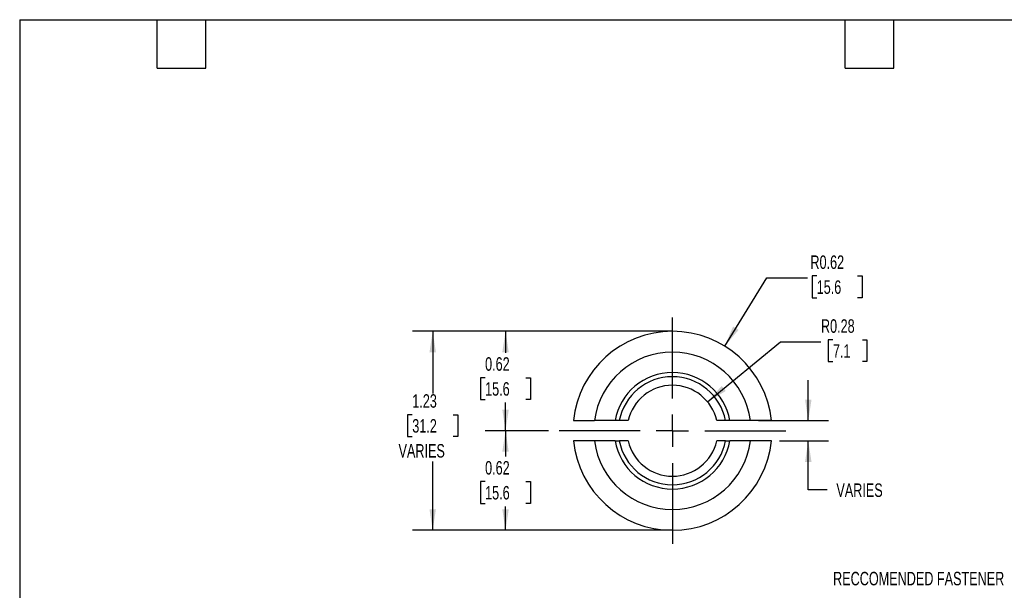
# Model space of a CAD drawing. Header units: inches. Extents: x 0.2 to 10.8, y 0.2 to 8.2.
# Tile 17 of 28: x 0.2 to 6.3, y 4.7 to 8.2. Entities that reach past the tile are written whole.
import ezdxf

# ---------------------------------------------------------------- set-up
doc = ezdxf.new("R2010")
doc.units = ezdxf.units.IN
doc.header["$MEASUREMENT"] = 0
doc.linetypes.add('CENTERX2', pattern=[0.8, 0.5, -0.1, 0.1, -0.1])
doc.layers.add('CENTER', color=40, linetype='CENTERX2')
doc.layers.add('DIMENSIONS', color=140, linetype='Continuous', lineweight=25)
doc.layers.add('TEXT', color=140, linetype='Continuous', lineweight=25)
doc.styles.add('SLDTEXTSTYLE0', font='TXT', dxfattribs={"width": 0.7})
doc.dimstyles.new('SLDDIMSTYLE0', dxfattribs={"dimtxt": 0.084961, "dimasz": 0.13, "dimexe": 0, "dimexo": 0.0625, "dimgap": 0.02124, "dimtad": 0, "dimtih": 1, "dimtoh": 1, "dimrnd": 1e-09, "dimzin": 12, "dimdsep": 46, "dimtxsty": 'SLDTEXTSTYLE0', "dimsah": 1, "dimcen": 0.09, "dimadec": 0, "dimazin": 3, "dimtfac": 1, "dimtofl": 0, "dimtmove": 0, "dimatfit": 3, "dimfxl": 0, "dimfrac": 2, "dimtolj": 1, "dimtzin": 12, "dimarcsym": 0})
doc.dimstyles.new('SLDDIMSTYLE1', dxfattribs={"dimtxt": 0.084961, "dimasz": 0.13, "dimexe": 0, "dimexo": 0.0625, "dimgap": 0.02124, "dimtad": 0, "dimtih": 1, "dimtoh": 1, "dimrnd": 1e-09, "dimdsep": 46, "dimtxsty": 'SLDTEXTSTYLE0', "dimsah": 1, "dimcen": 0.09, "dimadec": 0, "dimazin": 2, "dimtfac": 1, "dimtofl": 0, "dimtmove": 0, "dimatfit": 3, "dimfxl": 0, "dimfrac": 2, "dimtolj": 1, "dimtzin": 12, "dimarcsym": 0})
doc.dimstyles.new('SLDDIMSTYLE2', dxfattribs={"dimtxt": 0.084961, "dimasz": 0.13, "dimexe": 0, "dimexo": 0.0625, "dimgap": 0.02124, "dimtad": 0, "dimtih": 1, "dimtoh": 1, "dimrnd": 1e-09, "dimzin": 12, "dimdsep": 46, "dimtxsty": 'SLDTEXTSTYLE0', "dimsah": 1, "dimcen": 0.09, "dimadec": 0, "dimazin": 3, "dimtfac": 1, "dimtmove": 0, "dimatfit": 0, "dimfxl": 0, "dimfrac": 2, "dimtolj": 1, "dimtzin": 12, "dimarcsym": 0})
doc.dimstyles.new('SLDDIMSTYLE3', dxfattribs={"dimtxt": 0.084961, "dimasz": 0.13, "dimexe": 0, "dimexo": 0.0625, "dimgap": 0.02124, "dimtad": 0, "dimtih": 1, "dimtoh": 1, "dimrnd": 1e-09, "dimdsep": 46, "dimtxsty": 'SLDTEXTSTYLE0', "dimsah": 1, "dimcen": 0, "dimadec": 0, "dimazin": 2, "dimtfac": 1, "dimtofl": 0, "dimtmove": 0, "dimatfit": 3, "dimfxl": 0, "dimfrac": 2, "dimtolj": 1, "dimtzin": 12, "dimarcsym": 0})

# ---------------------------------------------------------------- blocks, each defined once
blk = doc.blocks.new('_D')
at = {"layer": 'DIMENSIONS'}
for p, q in [((4.233, 6.3241), (2.6768, 6.3241)), ((2.8018, 6.3241), (2.8018, 5.9387)), ((2.6756, 5.8085), (2.6471, 5.8085)), ((2.6471, 5.8085), (2.6471, 5.6735)), ((2.9281, 5.8085), (2.9566, 5.8085)), ((2.9566, 5.8085), (2.9566, 5.6735)), ((2.6471, 5.6735), (2.6756, 5.6735)), ((2.9566, 5.6735), (2.9281, 5.6735)), ((2.8018, 5.0941), (2.8018, 5.5195)), ((4.233, 5.0941), (2.6768, 5.0941))]:
    blk.add_line(p, q, dxfattribs=at)
for points in [[(2.8018, 6.3241), (2.7818, 6.1941), (2.8218, 6.1941)], [(2.8018, 5.0941), (2.8218, 5.2241), (2.7818, 5.2241)]]:
    blk.add_solid(points, dxfattribs=at)
at = {"layer": 'DIMENSIONS', "char_height": 0.08333, "attachment_point": 1, "style": 'SLDTEXTSTYLE0'}
for s, insert in [('1.23', (2.6756, 5.935)), ('31.2', (2.6756, 5.7809)), ('VARIES', (2.5907, 5.6269))]:
    blk.add_mtext(s, dxfattribs=dict(at, insert=insert))
blk = doc.blocks.new('_D_1')
at = {"layer": 'DIMENSIONS'}
for p, q in [((4.1668, 6.3241), (3.1268, 6.3241)), ((3.2518, 6.3241), (3.2518, 6.1911)), ((3.1256, 6.037), (3.097, 6.037)), ((3.097, 6.037), (3.097, 5.902)), ((3.378, 6.037), (3.4066, 6.037)), ((3.4066, 6.037), (3.4066, 5.902)), ((3.097, 5.902), (3.1256, 5.902)), ((3.4066, 5.902), (3.378, 5.902)), ((3.2518, 5.7091), (3.2518, 5.883)), ((3.518, 5.7091), (3.1268, 5.7091))]:
    blk.add_line(p, q, dxfattribs=at)
for points in [[(3.2518, 6.3241), (3.2318, 6.1941), (3.2718, 6.1941)], [(3.2518, 5.7091), (3.2718, 5.8391), (3.2318, 5.8391)]]:
    blk.add_solid(points, dxfattribs=at)
at = {"layer": 'DIMENSIONS', "char_height": 0.08333, "attachment_point": 1, "style": 'SLDTEXTSTYLE0'}
for s, insert in [('0.62', (3.1256, 6.1635)), ('15.6', (3.1256, 6.0094))]:
    blk.add_mtext(s, dxfattribs=dict(at, insert=insert))
blk = doc.blocks.new('_D_2')
at = {"layer": 'DIMENSIONS'}
for p, q in [((3.518, 5.7091), (3.1268, 5.7091)), ((3.2518, 5.7091), (3.2518, 5.5493)), ((3.1256, 5.3952), (3.097, 5.3952)), ((3.097, 5.3952), (3.097, 5.2602)), ((3.378, 5.3952), (3.4066, 5.3952)), ((3.4066, 5.3952), (3.4066, 5.2602)), ((3.097, 5.2602), (3.1256, 5.2602)), ((3.2518, 5.0941), (3.2518, 5.2412)), ((3.4066, 5.2602), (3.378, 5.2602)), ((4.1668, 5.0941), (3.1268, 5.0941))]:
    blk.add_line(p, q, dxfattribs=at)
for points in [[(3.2518, 5.7091), (3.2318, 5.5791), (3.2718, 5.5791)], [(3.2518, 5.0941), (3.2718, 5.2241), (3.2318, 5.2241)]]:
    blk.add_solid(points, dxfattribs=at)
at = {"layer": 'DIMENSIONS', "char_height": 0.08333, "attachment_point": 1, "style": 'SLDTEXTSTYLE0'}
for s, insert in [('0.62', (3.1256, 5.5217)), ('15.6', (3.1256, 5.3676))]:
    blk.add_mtext(s, dxfattribs=dict(at, insert=insert))
blk = doc.blocks.new('_D_3')
at = {"layer": 'DIMENSIONS'}
for p, q in [((5.1224, 5.7716), (5.1224, 6.0216)), ((4.815, 5.7716), (5.2474, 5.7716)), ((4.9448, 5.6466), (5.2474, 5.6466)), ((5.1224, 5.3435), (5.1224, 5.6466)), ((5.2389, 5.3435), (5.1224, 5.3435))]:
    blk.add_line(p, q, dxfattribs=at)
for points in [[(5.1224, 5.7716), (5.1424, 5.9016), (5.1024, 5.9016)], [(5.1224, 5.6466), (5.1024, 5.5166), (5.1424, 5.5166)]]:
    blk.add_solid(points, dxfattribs=at)
at = {"layer": 'DIMENSIONS', "insert": (5.296, 5.3835), "char_height": 0.08333, "attachment_point": 1, "style": 'SLDTEXTSTYLE0'}
blk.add_mtext('VARIES', dxfattribs=at)
blk = doc.blocks.new('_D_4')
at = {"layer": 'DIMENSIONS'}
for p, q in [((4.6063, 6.2322), (4.8672, 6.6544)), ((4.8672, 6.6544), (5.1172, 6.6544)), ((5.1743, 6.6663), (5.1458, 6.6663)), ((5.1458, 6.6663), (5.1458, 6.5313)), ((5.4268, 6.6663), (5.4553, 6.6663)), ((5.4553, 6.6663), (5.4553, 6.5313)), ((5.1458, 6.5313), (5.1743, 6.5313)), ((5.4553, 6.5313), (5.4268, 6.5313))]:
    blk.add_line(p, q, dxfattribs=at)
blk.add_solid([(4.6063, 6.2322), (4.6917, 6.3323), (4.6576, 6.3533)], dxfattribs=at)
at = {"layer": 'DIMENSIONS', "char_height": 0.08333, "attachment_point": 1, "style": 'SLDTEXTSTYLE0'}
for s, insert in [('R0.62', (5.1356, 6.7928)), ('15.6', (5.1743, 6.6387))]:
    blk.add_mtext(s, dxfattribs=dict(at, insert=insert))
blk = doc.blocks.new('_D_5')
at = {"layer": 'DIMENSIONS'}
for p, q in [((5.2747, 6.2715), (5.2461, 6.2715)), ((5.2461, 6.2715), (5.2461, 6.1365)), ((5.4564, 6.2715), (5.485, 6.2715)), ((5.485, 6.2715), (5.485, 6.1365)), ((4.4998, 5.8878), (4.9507, 6.2596)), ((4.9507, 6.2596), (5.2007, 6.2596)), ((5.2461, 6.1365), (5.2747, 6.1365)), ((5.485, 6.1365), (5.4564, 6.1365))]:
    blk.add_line(p, q, dxfattribs=at)
blk.add_solid([(4.4998, 5.8878), (4.6128, 5.9551), (4.5874, 5.986)], dxfattribs=at)
at = {"layer": 'DIMENSIONS', "char_height": 0.08333, "attachment_point": 1, "style": 'SLDTEXTSTYLE0'}
for s, insert in [('R0.28', (5.2007, 6.398)), ('7.1', (5.2747, 6.2439))]:
    blk.add_mtext(s, dxfattribs=dict(at, insert=insert))
blk = doc.blocks.new('SW_CENTERMARKSYMBOL_0')
at = {"layer": 'CENTER', "color": 0}
for p, q in [((0, 0.2), (0, 0.715)), ((0, 0), (0, 0.1)), ((-0.2, 0), (-0.715, 0)), ((0, 0), (-0.1, 0)), ((0, 0), (0, -0.1)), ((0, 0), (0.1, 0)), ((0.2, 0), (0.715, 0)), ((0, -0.2), (0, -0.715))]:
    blk.add_line(p, q, dxfattribs=at)

msp = doc.modelspace()

# ---------------------------------------------------------------- linework, layer by layer
for p, q in [((3.9283, 5.7716), (3.801, 5.7716)), ((4.009, 5.7716), (3.9556, 5.7716)), ((4.6107, 5.7716), (4.5569, 5.7716)), ((4.765, 5.7716), (4.6377, 5.7716)), ((3.9283, 5.6466), (3.801, 5.6466)), ((4.009, 5.6466), (3.9556, 5.6466)), ((4.6107, 5.6466), (4.5569, 5.6466)), ((4.765, 5.6466), (4.6377, 5.6466))]:
    msp.add_line(p, q)
for radius, start, end in [(0.615, 5.83281, 174.16719), (0.486, 7.38816, 172.61184), (0.3602, 9.99352, 170.00648), (0.334, 10.78604, 169.21396), (0.281, 12.85121, 167.14879), (0.615, 185.83281, 354.16719), (0.486, 187.38816, 352.61184), (0.3602, 189.99352, 350.00648), (0.334, 190.78604, 349.21396), (0.281, 192.85121, 347.14879)]:
    msp.add_arc((4.283, 5.7091), radius, start, end)
for points in [[(3.6711, 5.7716), (3.7144, 5.7716), (3.7577, 5.7716), (3.801, 5.7716)], [(3.9549, 5.7716), (3.946, 5.7716), (3.9371, 5.7716), (3.9283, 5.7716)], [(4.6377, 5.7716), (4.6288, 5.7716), (4.6199, 5.7716), (4.611, 5.7716)], [(4.8948, 5.7716), (4.8515, 5.7716), (4.8083, 5.7716), (4.765, 5.7716)], [(3.801, 5.6466), (3.7577, 5.6466), (3.7144, 5.6466), (3.6711, 5.6466)], [(3.9283, 5.6466), (3.9371, 5.6466), (3.946, 5.6466), (3.9549, 5.6466)], [(4.611, 5.6466), (4.6199, 5.6466), (4.6288, 5.6466), (4.6377, 5.6466)], [(4.8948, 5.6466), (4.8515, 5.6466), (4.8083, 5.6466), (4.765, 5.6466)]]:
    msp.add_open_spline(points, degree=3)
at = {"layer": 'DIMENSIONS'}
for p, q in [((4.283, 6.3241), (4.2168, 6.3241)), ((4.283, 5.0941), (4.2168, 5.0941))]:
    msp.add_line(p, q, dxfattribs=at)
at = {"layer": 'TEXT'}
for p, q in [((0.25, 8.25), (10.75, 8.25)), ((0.25, 8.25), (0.25, 0.25)), ((1.1, 7.95), (1.1, 8.25)), ((1.4, 7.95), (1.4, 8.25)), ((5.35, 7.95), (5.35, 8.25)), ((5.65, 7.95), (5.65, 8.25)), ((1.1, 7.95), (1.4, 7.95)), ((5.35, 7.95), (5.65, 7.95))]:
    msp.add_line(p, q, dxfattribs=at)

# ---------------------------------------------------------------- block references
at = {"layer": 'CENTER'}
msp.add_blockref('SW_CENTERMARKSYMBOL_0', (4.283, 5.7091), dxfattribs=at)

# ---------------------------------------------------------------- texts
at = {"layer": 'DIMENSIONS', "insert": (5.8045, 4.837), "char_height": 0.083333, "attachment_point": 2, "style": 'SLDTEXTSTYLE0'}
msp.add_mtext('RECCOMENDED FASTENER', dxfattribs=at)

# ---------------------------------------------------------------- dimensions: what is measured, and where the dimension line sits
at = {"layer": 'DIMENSIONS'}
for mpoint, picture, middle in [((4.6063, 6.2322), '_D_4', (5.3005, 6.6544)), ((4.4998, 5.8878), '_D_5', (5.3655, 6.2596))]:
    dim = msp.add_radius_dim(center=(4.283, 5.7091), mpoint=mpoint, dimstyle='SLDDIMSTYLE3', dxfattribs=at)
    dim.commit()
    dim.dimension.update_dxf_attribs({"geometry": picture, "text_midpoint": middle, "dimtype": 164})
for base, p1, p2, text, dimstyle, picture, middle in [((2.8018, 5.0941), (4.283, 6.3241), (4.283, 5.0941), '<>\\PVARIES', 'SLDDIMSTYLE0', '_D', (2.8018, 5.7291)), ((5.1224, 5.7716), (4.8948, 5.6466), (4.765, 5.7716), 'VARIES', 'SLDDIMSTYLE2', '_D_3', (5.1224, 5.3435))]:
    dim = msp.add_linear_dim(base=base, p1=p1, p2=p2, angle=90, text=text, dimstyle=dimstyle, dxfattribs=at)
    dim.commit()
    dim.dimension.update_dxf_attribs({"geometry": picture, "text_midpoint": middle, "dimtype": 160})
for base, p1, p2, picture, middle in [((3.25179579, 5.7090582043), (4.2168494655, 6.3240582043), (3.567964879, 5.7090582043), '_D_1', (3.25179579, 6.0370203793)), ((3.25179579, 5.0940582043), (3.567964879, 5.7090582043), (4.2168494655, 5.0940582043), '_D_2', (3.25179579, 5.3952356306))]:
    dim = msp.add_linear_dim(base=base, p1=p1, p2=p2, angle=90, dimstyle='SLDDIMSTYLE1', dxfattribs=at)
    dim.commit()
    dim.dimension.update_dxf_attribs({"geometry": picture, "text_midpoint": middle, "dimtype": 160})

doc.saveas('drawing.dxf')
